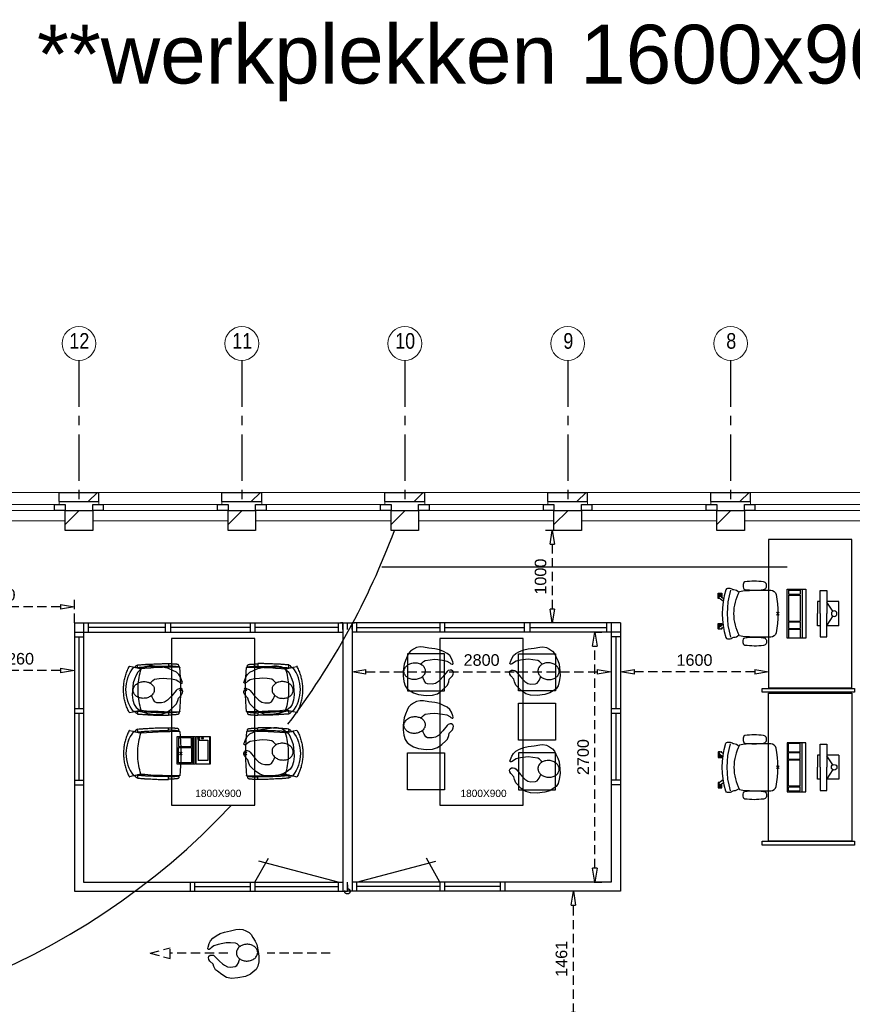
# Model space of a CAD drawing. Header units: millimetres. Extents: x -75976 to 232306, y 42824 to 140527.
# Tile 44 of 199: x 70662 to 79657, y 129289 to 139928. Entities that reach past the tile are written whole.
import ezdxf

# ---------------------------------------------------------------- set-up
doc = ezdxf.new("R2010")
doc.units = ezdxf.units.MM
doc.header["$LTSCALE"] = 400
doc.header["$PDMODE"] = 3
doc.header["$PDSIZE"] = 15
doc.linetypes.add('CENTER', pattern=[2, 1.25, -0.25, 0.25, -0.25])
doc.linetypes.add('HIDDEN', pattern=[0.375, 0.25, -0.125])
for name, color, linetype in [('-gd', 2, 'Continuous'), ('-ve', 2, 'HIDDEN'), ('co2-1-n-1-0-8_ip0', 7, 'Continuous'), ('inlay', 6, 'Continuous'), ('inr', 4, 'Continuous'), ('looplijnen', 8, 'HIDDEN'), ('plafond', 255, 'HIDDEN'), ('plat', 5, 'Continuous'), ('sona-s008_ip0', 7, 'Continuous'), ('stramien', 1, 'CENTER'), ('symbol', 1, 'Continuous'), ('timmerwerk-ge', 150, 'Continuous')]:
    doc.layers.add(name, color=color, linetype=linetype)
for name, color, linetype, lineweight in [('Buitenkozijnen', 140, 'Continuous', 15), ('mat-baksteen', 5, 'Continuous', 25), ('mat-kalkzandsteen', 5, 'Continuous', 25), ('None', 7, 'Continuous', 9)]:
    doc.layers.add(name, color=color, linetype=linetype, lineweight=lineweight)
doc.styles.add('Arial', font='arial.ttf', dxfattribs={"height": 176.388889})
doc.styles.add('Arial Narrow', font='ARIALN.TTF', dxfattribs={"height": 222.25})
doc.styles.get("Standard").update_dxf_attribs({"font": 'arial.ttf'})
doc.dimstyles.new('CAL-N1-050-25', dxfattribs={"dimscale": 50, "dimtxt": 2.5, "dimasz": 3, "dimexe": 1.5, "dimexo": 0, "dimgap": 0.3, "dimtad": 0, "dimdec": 4, "dimrnd": 1, "dimdsep": 46, "dimtxsty": 'Standard', "dimblk": 'CLOSED', "dimcen": 0, "dimdle": 1.25, "dimclrt": 249, "dimadec": 0, "dimazin": 0, "dimtfac": 0.9, "dimtdec": 4, "dimtix": 1, "dimtmove": 0, "dimatfit": 3, "dimldrblk": 'CLOSED', "dimfxl": 1, "dimtvp": 1, "dimtolj": 1, "dimtzin": 0, "dimarcsym": 0})

# ---------------------------------------------------------------- blocks, each defined once
blk = doc.blocks.new('*X55')
at = {"layer": 'None', "lineweight": 9}
blk.add_line((-148.5, -148.5), (4, 4), dxfattribs=at)
blk = doc.blocks.new('*X56')
at = {"layer": 'None', "lineweight": 9}
blk.add_line((100, 100), (200, 200), dxfattribs=at)
blk = doc.blocks.new('Penant best-uitbr  (2D)')
at = {"layer": 'mat-baksteen', "lineweight": 25}
for p, q in [((-215, 200), (215, 200)), ((-215, 100), (-215, 200)), ((215, 100), (215, 200)), ((-215, 100), (215, 100))]:
    blk.add_line(p, q, dxfattribs=at)
at = {"layer": 'mat-kalkzandsteen', "lineweight": 25}
blk.add_lwpolyline([(-148.5, 4), (148.5, 4), (148.5, -210), (-148.5, -210)], close=True, dxfattribs=at)
at = {"layer": 'mat-baksteen'}
blk.add_blockref('*X56', (0, 0), dxfattribs=at)
at = {"layer": 'mat-kalkzandsteen'}
blk.add_blockref('*X55', (0, 0), dxfattribs=at)
blk = doc.blocks.new('Gevelpui best-uitbr 1330 (2D)')
at = {"layer": 'Buitenkozijnen', "lineweight": 15}
for p, q in [((-731.5, 71), (731.5, 71)), ((-731.5, 4), (-731.5, 71)), ((-731.5, 4), (731.5, 4)), ((731.5, 4), (731.5, 71))]:
    blk.add_line(p, q, dxfattribs=at)
at = {"layer": 'Buitenkozijnen', "color": 92, "lineweight": 25}
for points in [[(-731.5, 71), (-617.5, 71), (-617.5, 4), (-731.5, 4)], [(617.5, 71), (731.5, 71), (731.5, 4), (617.5, 4)]]:
    blk.add_lwpolyline(points, close=True, dxfattribs=at)
at = {"layer": 'None', "color": 43, "linetype": 'Continuous', "lineweight": 9}
blk.add_line((-731.5, -107), (731.5, -107), dxfattribs=at)
at = {"layer": 'None', "color": 43, "linetype": 'Continuous', "lineweight": 9, "flags": 128}
blk.add_lwpolyline([(-665, 71), (-665, 200), (665, 200), (665, 71)], dxfattribs=at)
blk = doc.blocks.new('symb-ps03_b2')
blk.add_lwpolyline([(82, -334), (93, -323), (110, -305), (120, -285), (121, -231), (122, -184), (116, -150), (104, -98), (91, -52), (69, -25), (58, -13), (50, -1), (49, 8), (59, 13), (76, 9), (115, -1), (145, -17), (172, -41), (196, -78), (221, -122), (236, -169), (250, -232), (266, -290), (270, -325), (267, -365), (252, -399), (235, -433), (213, -457), (181, -475), (141, -499), (103, -517), (27, -533), (-23, -539), (-83, -538), (-130, -528), (-165, -511), (-192, -479), (-218, -448), (-241, -394), (-258, -313), (-262, -242), (-251, -189), (-222, -138), (-185, -93), (-170, -72), (-134, -54), (-107, -46), (-75, -10), (-57, 2), (-38, 7), (-23, 1), (-12, -13), (-11, -28), (-13, -49), (-23, -61), (-75, -115), (-104, -145), (-121, -166), (-138, -200), (-142, -234), (-135, -284), (-123, -302), (-94, -319), (-69, -327), (-52, -333)])
blk.add_lwpolyline([(-75, -413, 0.078796), (-66, -458, 0.088041), (-46, -494, 0.105312), (-14, -518, 0.121926), (19, -526, 0.121926), (52, -517, 0.105312), (82, -490, 0.088041), (100, -454, 0.078796), (106, -408, 0.078796), (98, -363, 0.088041), (77, -328, 0.105312), (46, -303, 0.121926), (13, -296, 0.121926), (-21, -305, 0.105312), (-50, -331, 0.088041), (-69, -368, 0.078796)], format="xyb", close=True)
blk = doc.blocks.new('symb-ps09_b2')
at = {"layer": 'looplijnen'}
for p, q in [((0, 935), (-58, 718)), ((0, 935), (58, 718)), ((-58, 718), (58, 718)), ((0, 95), (0, 718)), ((0, -1011), (0, -327))]:
    blk.add_line(p, q, dxfattribs=at)
at = {"layer": 'symbol'}
blk.add_blockref('symb-ps03_b2', (-11, 300), dxfattribs=at)
blk = doc.blocks.new('SONA-S008_B2')
at = {"layer": '-gd'}
blk.add_open_spline([(-253, -510), (-88, -560), (88, -560), (253, -510)], degree=3, dxfattribs=at)
for points in [[(-207, -16), (-79, 5), (80, 5), (207, -16)], [(-253, -272), (-257, -207), (-252, -139), (-253, -74)], [(-253, -74), (-253, -52), (-233, -20), (-207, -16)], [(207, -16), (233, -20), (253, -52), (253, -74)], [(253, -74), (252, -139), (257, -207), (253, -272)], [(-343, -154), (-353, -221), (-352, -288), (-343, -355)], [(-325, -126), (-337, -132), (-340, -141), (-343, -154)], [(-278, -126), (-288, -121), (-315, -121), (-325, -126)], [(-261, -154), (-263, -141), (-266, -132), (-278, -126)], [(-261, -355), (-252, -288), (-250, -221), (-261, -154)], [(261, -355), (252, -288), (250, -221), (261, -154)], [(261, -154), (263, -141), (266, -132), (278, -126)], [(278, -126), (288, -121), (315, -121), (325, -126)], [(325, -126), (337, -132), (340, -141), (343, -154)], [(343, -154), (353, -221), (352, -288), (343, -355)], [(-255, -304), (-254, -304), (-253, -305), (-252, -305)], [(-239, -412), (-253, -366), (-250, -319), (-253, -272)], [(253, -272), (250, -319), (253, -366), (239, -412)], [(252, -298), (253, -297), (254, -297), (255, -297)], [(-343, -355), (-341, -363), (-334, -370), (-326, -372)], [(-326, -372), (-310, -376), (-293, -376), (-277, -372)], [(-277, -372), (-270, -370), (-262, -363), (-261, -355)], [(-251, -332), (-253, -332), (-255, -331), (-258, -330)], [(-227, -418), (-247, -437), (-256, -455), (-256, -474)], [(239, -412), (95, -494), (-95, -494), (-239, -412)], [(256, -474), (256, -455), (247, -437), (227, -418)], [(257, -323), (255, -324), (253, -324), (251, -325)], [(277, -372), (270, -370), (262, -363), (261, -355)], [(326, -372), (310, -376), (293, -376), (277, -372)], [(343, -355), (341, -363), (334, -370), (326, -372)], [(-272, -515), (-274, -534), (-274, -556), (-259, -560)], [(-256, -474), (-255, -489), (-270, -500), (-272, -515)], [(272, -515), (270, -500), (255, -489), (256, -474)], [(259, -560), (274, -556), (274, -534), (272, -515)], [(-259, -560), (-77, -614), (79, -614), (259, -560)], [(-222, -607), (-222, -605), (-221, -603), (-219, -603)], [(-222, -615), (-222, -615), (-222, -607), (-222, -607)], [(-219, -615), (-219, -615), (-222, -615), (-222, -615)], [(-222, -630), (-222, -630), (-222, -618), (-222, -618)], [(-222, -618), (-222, -618), (-199, -618), (-199, -618)], [(-199, -630), (-199, -630), (-222, -630), (-222, -630)], [(-222, -641), (-222, -641), (-222, -633), (-222, -633)], [(-222, -633), (-222, -633), (-219, -633), (-219, -633)], [(-219, -603), (-219, -603), (-192, -603), (-177, -603)], [(-199, -615), (-199, -615), (-219, -615), (-219, -615)], [(-219, -633), (-219, -633), (-199, -633), (-199, -633)], [(-199, -618), (-199, -618), (-199, -615), (-199, -615)], [(-199, -615), (-199, -615), (-187, -615), (-187, -615)], [(-199, -618), (-199, -618), (-189, -618), (-187, -618)], [(-199, -633), (-199, -633), (-199, -630), (-199, -630)], [(-199, -630), (-199, -630), (-187, -630), (-187, -630)], [(-199, -633), (-199, -633), (-187, -633), (-187, -633)], [(-183, -633), (-188, -629), (-190, -621), (-186, -615)], [(-185, -615), (-186, -615), (-187, -615), (-187, -615)], [(-187, -615), (-187, -615), (-187, -616), (-187, -617)], [(-186, -630), (-186, -630), (-187, -630), (-187, -630)], [(-187, -630), (-187, -630), (-187, -633), (-187, -633)], [(-187, -633), (-187, -633), (-185, -633), (-183, -633)], [(-186, -615), (-186, -615), (-176, -603), (-163, -584)], [(-165, -630), (-169, -636), (-177, -638), (-183, -633)], [(-183, -633), (-183, -633), (-183, -633), (-183, -633)], [(-167, -633), (-167, -633), (-166, -633), (-166, -633)], [(-166, -633), (-166, -633), (-163, -633), (-163, -633)], [(-135, -589), (-152, -614), (-165, -630), (-165, -630)], [(-163, -630), (-163, -630), (-163, -630), (-164, -630)], [(-163, -628), (-163, -629), (-163, -630), (-163, -630)], [(-163, -633), (-163, -633), (-163, -641), (-163, -641)], [(106, -607), (106, -605), (108, -603), (110, -603)], [(106, -615), (106, -615), (106, -607), (106, -607)], [(110, -615), (110, -615), (106, -615), (106, -615)], [(106, -630), (106, -630), (106, -618), (106, -618)], [(106, -618), (106, -618), (130, -618), (130, -618)], [(130, -630), (130, -630), (106, -630), (106, -630)], [(106, -641), (106, -641), (106, -633), (106, -633)], [(106, -633), (106, -633), (110, -633), (110, -633)], [(110, -603), (110, -603), (116, -603), (123, -603)], [(130, -615), (130, -615), (110, -615), (110, -615)], [(110, -633), (110, -633), (130, -633), (130, -633)], [(143, -630), (143, -630), (132, -615), (115, -592)], [(130, -618), (130, -618), (130, -615), (130, -615)], [(130, -615), (130, -615), (131, -615), (132, -615)], [(130, -618), (130, -618), (132, -618), (134, -618)], [(130, -633), (130, -633), (130, -630), (130, -630)], [(130, -630), (130, -630), (142, -630), (142, -630)], [(130, -633), (130, -633), (142, -633), (142, -633)], [(143, -630), (142, -630), (142, -630), (142, -630)], [(142, -630), (142, -630), (142, -633), (142, -633)], [(142, -633), (142, -633), (143, -633), (145, -633)], [(161, -633), (155, -637), (147, -636), (143, -630)], [(144, -587), (156, -604), (164, -615), (164, -615)], [(155, -603), (159, -603), (162, -603), (162, -603)], [(164, -615), (168, -621), (167, -629), (161, -633)], [(161, -633), (161, -633), (161, -633), (161, -633)], [(162, -603), (164, -603), (166, -605), (166, -607)], [(162, -633), (162, -633), (162, -633), (162, -633)], [(162, -633), (162, -633), (166, -633), (166, -633)], [(166, -615), (166, -615), (165, -615), (164, -615)], [(166, -630), (166, -630), (165, -630), (164, -630)], [(165, -618), (166, -618), (166, -618), (166, -618)], [(166, -607), (166, -607), (166, -615), (166, -615)], [(166, -618), (166, -618), (166, -619), (166, -620)], [(166, -626), (166, -628), (166, -630), (166, -630)], [(166, -633), (166, -633), (166, -641), (166, -641)], [(-219, -645), (-221, -645), (-222, -643), (-222, -641)], [(-167, -645), (-167, -645), (-219, -645), (-219, -645)], [(-163, -641), (-163, -643), (-165, -645), (-167, -645)], [(110, -645), (108, -645), (106, -643), (106, -641)], [(162, -644), (162, -644), (110, -645), (110, -645)], [(166, -641), (166, -643), (164, -644), (162, -644)]]:
    blk.add_open_spline(points, degree=3)
at = {"layer": 'sona-s008_ip0'}
blk.add_point((0, 0), dxfattribs=at)
blk = doc.blocks.new('SYMB-CMP4_B2')
for p, q in [((-130, 558), (130, 558)), ((-130, 558), (-130, 428)), ((130, 558), (130, 428)), ((-250, 358), (-250, 428)), ((-250, 428), (0, 428)), ((-25, 492), (-125, 428)), ((250, 428), (0, 428)), ((25, 492), (125, 428)), ((250, 358), (250, 428)), ((0, 358), (-250, 358)), ((-130, 358), (-130, 328)), ((-130, 328), (0, 328)), ((0, 358), (250, 358)), ((130, 328), (0, 328)), ((130, 358), (130, 328)), ((265, 200), (-265, 200)), ((-265, 200), (-265, 0)), ((265, 163), (-265, 163)), ((-167, 142), (-260, 142)), ((-260, 13), (-260, 142)), ((-167, 13), (-167, 142)), ((-88, 142), (-159, 142)), ((-159, 13), (-159, 142)), ((-88, 13), (-88, 142)), ((200, 142), (-82, 142)), ((-82, 13), (-82, 142)), ((200, 13), (200, 142)), ((255, 142), (212, 142)), ((212, 13), (212, 142)), ((255, 13), (255, 142)), ((265, 0), (265, 200)), ((-265, 0), (265, 0)), ((-167, 13), (-260, 13)), ((-88, 13), (-159, 13)), ((200, 13), (-82, 13)), ((255, 13), (212, 13))]:
    blk.add_line(p, q)
blk.add_circle((0, 508), 30)
blk = doc.blocks.new('co2-1-n-1-0-8_b2')
for p, q in [((-251, -20), (-256, -20)), ((252, -20), (256, -20)), ((-249, -132), (-279, -132)), ((-252, -132), (-252, -132)), ((252, -132), (252, -132)), ((-250, -554), (-241, -513)), ((-239, -493), (-237, -493)), ((-231, -469), (-234, -468)), ((-221, -431), (-221, -431)), ((221, -431), (221, -431)), ((234, -468), (231, -469)), ((237, -493), (239, -493)), ((241, -513), (250, -554))]:
    blk.add_line(p, q)
at = {"flags": 128}
for points in [[(-239, -10), (-190, -6), (-127, -3), (-63, -1), (0, 0)], [(0, 0), (63, -1), (127, -3), (190, -6), (239, -10)], [(-256, -20), (-257, -20), (-258, -21), (-260, -21), (-261, -22), (-262, -22), (-263, -23), (-264, -24), (-265, -25), (-267, -26), (-268, -28), (-268, -29), (-269, -30), (-270, -33), (-270, -35), (-270, -37), (-271, -39), (-271, -42), (-272, -44), (-272, -47), (-272, -50), (-273, -53), (-273, -56), (-273, -60), (-274, -64), (-274, -69), (-275, -75), (-275, -81), (-275, -89), (-276, -98), (-276, -106), (-276, -114), (-276, -122), (-276, -132)], [(-241, -95), (-241, -95), (-243, -95), (-245, -95), (-247, -95), (-249, -95), (-251, -95)], [(-224, -432), (-229, -370), (-233, -307), (-236, -244), (-239, -181), (-240, -118), (-241, -54), (-241, -12)], [(241, -12), (241, -73), (240, -135), (238, -198), (236, -261), (232, -325), (227, -388), (224, -432)], [(241, -95), (241, -95), (243, -95), (245, -95), (247, -95), (249, -95), (251, -95)], [(256, -20), (257, -20), (258, -21), (260, -21), (261, -22), (262, -22), (263, -23), (264, -24), (265, -25), (267, -26), (268, -28), (268, -29), (269, -30), (270, -33), (270, -35), (270, -37), (271, -39), (271, -42), (272, -44), (272, -47), (272, -50), (273, -53), (273, -56), (273, -60), (274, -64), (274, -69), (275, -75), (275, -81), (275, -89), (276, -98), (276, -106), (276, -114), (276, -122), (276, -132)], [(-250, -468), (-253, -468), (-256, -468), (-258, -468), (-260, -468), (-261, -468), (-263, -467), (-265, -467), (-266, -450), (-267, -436), (-268, -422), (-269, -410), (-270, -401), (-271, -393), (-271, -385), (-271, -378), (-272, -373), (-272, -368), (-273, -355), (-274, -340), (-274, -325), (-275, -310), (-276, -295), (-277, -275), (-277, -255), (-278, -235), (-278, -228), (-278, -222), (-278, -215), (-278, -209), (-279, -202), (-279, -195), (-279, -187), (-279, -178), (-279, -168), (-279, -157), (-279, -145), (-279, -132)], [(-250, -468), (-248, -468), (-246, -468), (-244, -467), (-242, -467), (-240, -466), (-238, -466), (-237, -465), (-235, -464), (-236, -449), (-237, -435), (-238, -423), (-239, -413), (-240, -403), (-240, -395), (-241, -389), (-241, -382), (-242, -376), (-242, -370), (-242, -363), (-243, -344), (-245, -324), (-245, -304), (-246, -285), (-247, -266), (-247, -248), (-248, -231), (-248, -226), (-248, -221), (-248, -214), (-248, -206), (-249, -198), (-249, -188), (-249, -176), (-249, -163), (-249, -148), (-249, -132)], [(249, -132), (249, -147), (249, -161), (249, -173), (249, -184), (249, -194), (249, -202), (248, -208), (248, -215), (248, -221), (248, -228), (248, -234), (247, -254), (247, -274), (246, -294), (245, -313), (244, -331), (243, -349), (242, -366), (242, -371), (242, -377), (241, -383), (241, -391), (240, -399), (239, -408), (239, -420), (238, -433), (236, -448), (235, -464), (237, -465), (238, -466), (240, -466), (242, -467), (244, -467), (246, -468), (248, -468), (250, -468)], [(250, -468), (253, -468), (256, -468), (258, -468), (260, -468), (261, -468), (263, -467), (264, -467), (265, -466), (266, -453), (267, -442), (268, -431), (269, -421), (269, -412), (270, -404), (270, -397), (271, -391), (271, -384), (272, -378), (272, -371), (272, -365), (273, -345), (274, -325), (275, -305), (276, -290), (277, -275), (277, -260), (278, -245), (278, -232), (278, -227), (278, -221), (278, -215), (278, -207), (279, -198), (279, -189), (279, -177), (279, -163), (279, -148), (279, -132), (249, -132)], [(-241, -513), (-239, -504), (-237, -495), (-235, -485), (-233, -475), (-231, -467), (-229, -459), (-228, -453), (-227, -447), (-226, -442), (-225, -438)], [(-225, -438), (-224, -436), (-224, -434), (-224, -433), (-224, -432)], [(-224, -433), (-224, -433), (-224, -432)], [(-224, -432), (-224, -432), (-224, -432)], [(0, -465), (-18, -465), (-36, -465), (-59, -463), (-82, -461), (-106, -458), (-129, -454), (-152, -450), (-175, -444), (-198, -438), (-221, -431)], [(221, -431), (198, -438), (175, -444), (152, -450), (129, -454), (106, -458), (83, -461), (60, -463), (36, -465), (18, -465), (0, -465)], [(224, -432), (224, -433), (224, -433)], [(224, -432), (224, -433), (224, -434), (224, -436), (225, -438)], [(224, -432), (224, -432), (224, -432)], [(225, -438), (226, -442), (227, -447), (228, -453), (229, -459), (231, -467), (233, -475), (235, -485), (237, -495), (239, -504), (241, -513)], [(-249, -557), (-242, -561), (-231, -566), (-221, -571), (-210, -576), (-198, -581), (-186, -585), (-173, -590), (-161, -594), (-149, -598), (-136, -601), (-123, -604), (-111, -607), (-98, -610), (-85, -612), (-73, -614), (-60, -615), (-47, -617), (-34, -618), (-23, -618), (-11, -619), (0, -619)], [(0, -619), (8, -619), (20, -618), (31, -618), (43, -617), (56, -616), (69, -614), (82, -612), (94, -610), (107, -608), (120, -605), (132, -602), (145, -599), (157, -595), (170, -591), (182, -587), (194, -582), (206, -577), (218, -572), (228, -567), (239, -562), (249, -557)]]:
    blk.add_lwpolyline(points, dxfattribs=at)
for centre, radius, start, end in [((-251, -33), 12.5, 31.8812, 90), ((-251, -33), 12.5, 293.1463, 327.6578), ((-238, -12), 2.5, 94.5665, 179.4807), ((238, -12), 2.5, 0.5193, 85.4335), ((252, -33), 12.5, 90, 148.1188), ((252, -33), 12.5, 212.3422, 246.8537), ((-234, -464), 28.8, 186.1005, 258.5426), ((-167, -477), 75, 191.7314, 197.3164), ((-234, -465), 3.77, 192.8865, 261.7566), ((0, -201), 391, 232.6355, 269.9709), ((-226, -432), 2.5, 341.6817, 5.2297), ((-226, -432), 2.5, 347.791, 5.2276), ((0, -201), 391, 270.0307, 307.3629), ((226, -432), 2.5, 174.778, 187.1445), ((226, -432), 2.5, 174.7724, 192.209), ((226, -432), 2.5, 187.1548, 198.3185), ((234, -465), 3.4, 276.6537, 346.9286), ((167, -477), 75, 342.6747, 348.4513), ((234, -465), 28.4, 280.3578, 354.0057), ((-248, -555), 2.5, 167.791, 242.1608), ((248, -555), 2.5, 297.8392, 12.209)]:
    blk.add_arc(centre, radius, start, end)
for points in [[(-243, -33), (-244, -33), (-244, -34), (-245, -36), (-246, -38), (-246, -43), (-247, -46), (-248, -54), (-248, -58), (-249, -67), (-250, -72), (-250, -83), (-251, -88), (-251, -100), (-251, -106), (-252, -119), (-252, -125), (-252, -132)], [(243, -33), (244, -33), (244, -34), (245, -36), (246, -38), (246, -43), (247, -46), (248, -54), (248, -58), (249, -67), (250, -72), (250, -83), (251, -88), (251, -100), (251, -106), (252, -119), (252, -125), (252, -132)]]:
    blk.add_open_spline(points, degree=3, knots=[0, 0, 0, 0, 0.125, 0.125, 0.25, 0.25, 0.375, 0.375, 0.5, 0.5, 0.625, 0.625, 0.75, 0.75, 0.875, 0.875, 0.9994014, 0.9994014, 0.9994014, 0.9994014])
at = {"layer": 'co2-1-n-1-0-8_ip0'}
blk.add_point((0, 0), dxfattribs=at)
blk = doc.blocks.new('symb-LPTP_b2')
for p, q in [((150, 0), (-150, 0)), ((-150, 0), (-150, -155)), ((150, -155), (150, 0)), ((150, -5), (-150, -5)), ((-110, -25), (-110, -129)), ((110, -25), (-110, -25)), ((110, -129), (110, -25)), ((150, -155), (-150, -155)), ((150, -160), (-150, -160)), ((-150, -160), (-150, -355)), ((110, -129), (-110, -129)), ((150, -355), (150, -160)), ((-150, -355), (150, -355))]:
    blk.add_line(p, q)
for points in [[(126, -70), (134, -70), (134, -92), (126, -92)], [(128, -72), (132, -72), (132, -90), (128, -90)], [(-135, -175), (135, -175), (135, -189), (-135, -189)], [(32, -199), (-135, -199), (-135, -340), (32, -340)], [(42, -199), (135, -199), (135, -340), (42, -340)]]:
    blk.add_lwpolyline(points, close=True)
for points in [[(-130, -158, 10, 10, 0), (-111, -158, 10, 10, 0)], [(130, -158, 10, 10, 0), (111, -158, 10, 10, 0)]]:
    blk.add_lwpolyline(points, format="xyseb")
for radius in [12.6, 7.57]:
    blk.add_circle((130, -124), radius)
blk = doc.blocks.new('SYMB-PS01_B2')
blk.add_lwpolyline([(59, 67), (70, 78), (86, 97), (96, 116), (98, 170), (99, 217), (92, 251), (81, 303), (67, 349), (45, 376), (34, 388), (27, 400), (26, 410), (36, 414), (52, 410), (91, 400), (122, 385), (148, 360), (173, 323), (197, 279), (212, 232), (226, 169), (242, 111), (247, 76), (244, 36), (229, 2), (211, -32), (190, -56), (158, -74), (117, -98), (79, -116), (3, -132), (-47, -138), (-107, -136), (-154, -127), (-189, -110), (-215, -78), (-241, -46), (-264, 7), (-282, 88), (-285, 159), (-274, 212), (-246, 263), (-209, 308), (-193, 329), (-157, 347), (-131, 355), (-98, 391), (-80, 403), (-61, 408), (-47, 402), (-35, 389), (-34, 373), (-37, 352), (-46, 340), (-99, 287), (-128, 256), (-144, 235), (-162, 201), (-165, 167), (-158, 117), (-147, 99), (-118, 82), (-93, 74), (-75, 68)])
blk.add_lwpolyline([(-98, -12, 0.078796), (-90, -57, 0.088041), (-69, -93, 0.105312), (-38, -117, 0.121926), (-4, -125, 0.121926), (29, -115, 0.105312), (58, -89, 0.088041), (77, -52, 0.078796), (83, -7, 0.078796), (74, 38, 0.088041), (54, 74, 0.105312), (23, 98, 0.121926), (-11, 105, 0.121926), (-44, 96, 0.105312), (-74, 70, 0.088041), (-92, 33, 0.078796)], format="xyb", close=True)
blk = doc.blocks.new('_CLOSED')
at = {"color": 0, "linetype": 'ByBlock'}
for p, q in [((-1, 0.167), (0, 0)), ((-1, 0.167), (-1, -0.167)), ((0, 0), (-1, -0.167))]:
    blk.add_line(p, q, dxfattribs=at)
blk = doc.blocks.new('*D1623')
at = {"layer": '-ve', "color": 0, "lineweight": -2, "transparency": 16777216}
for p, q in [((74252, 132916), (74252, 132806)), ((74402, 132881), (76902, 132881)), ((77052, 132916), (77052, 132806))]:
    blk.add_line(p, q, dxfattribs=at)
at = {"layer": 'Defpoints', "color": 0, "transparency": 16777216}
for p in [(74252, 132916), (77052, 132916), (77052, 132881)]:
    blk.add_point(p, dxfattribs=at)
at = {"layer": '-ve', "color": 0, "lineweight": -2, "transparency": 16777216, "xscale": 150, "yscale": 150, "zscale": 150, "rotation": 180}
blk.add_blockref('_CLOSED', (74252, 132881), dxfattribs=at)
at = {"layer": '-ve', "color": 0, "lineweight": -2, "transparency": 16777216, "xscale": 150, "yscale": 150, "zscale": 150}
blk.add_blockref('_CLOSED', (77052, 132881), dxfattribs=at)
at = {"layer": '-ve', "color": 249, "transparency": 16777216, "insert": (75652, 133008), "char_height": 125, "attachment_point": 5}
blk.add_mtext('\\A1;2800', dxfattribs=at)
blk = doc.blocks.new('*D1624')
at = {"layer": '-ve', "color": 0, "lineweight": -2, "transparency": 16777216}
for p, q in [((76869, 133310), (76951, 133310)), ((76876, 130760), (76876, 133160)), ((76869, 130610), (76951, 130610))]:
    blk.add_line(p, q, dxfattribs=at)
at = {"layer": 'Defpoints', "color": 0, "transparency": 16777216}
for p in [(76869, 133310), (76876, 133310), (76869, 130610)]:
    blk.add_point(p, dxfattribs=at)
at = {"layer": '-ve', "color": 0, "lineweight": -2, "transparency": 16777216, "xscale": 150, "yscale": 150, "zscale": 150}
for p, rotation in [((76876, 133310), 90), ((76876, 130610), 270)]:
    blk.add_blockref('_CLOSED', p, dxfattribs=dict(at, rotation=rotation))
at = {"layer": '-ve', "color": 249, "transparency": 16777216, "insert": (76749, 131960), "char_height": 125, "attachment_point": 5, "rotation": 90}
blk.add_mtext('\\A1;2700', dxfattribs=at)
blk = doc.blocks.new('*D1625')
at = {"layer": '-ve', "color": 0, "lineweight": -2, "transparency": 16777216}
for p, q in [((77152, 133018), (77152, 132806)), ((78752, 133018), (78752, 132806)), ((78602, 132881), (77302, 132881))]:
    blk.add_line(p, q, dxfattribs=at)
at = {"layer": 'Defpoints', "color": 0, "transparency": 16777216}
for p in [(77152, 133018), (78752, 133018), (77152, 132881)]:
    blk.add_point(p, dxfattribs=at)
at = {"layer": '-ve', "color": 0, "lineweight": -2, "transparency": 16777216, "xscale": 150, "yscale": 150, "zscale": 150}
for p, rotation in [((77152, 132881), 179.999999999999), ((78752, 132881), 359.999999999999)]:
    blk.add_blockref('_CLOSED', p, dxfattribs=dict(at, rotation=rotation))
at = {"layer": '-ve', "color": 249, "transparency": 16777216, "insert": (77952, 133008), "char_height": 125, "attachment_point": 5}
blk.add_mtext('\\A1;1600', dxfattribs=at)
blk = doc.blocks.new('*D1626')
at = {"layer": '-ve', "color": 0, "lineweight": -2, "transparency": 16777216}
for p, q in [((69992, 133410), (69992, 132820)), ((71252, 133410), (71252, 132820)), ((71102, 132895), (70142, 132895))]:
    blk.add_line(p, q, dxfattribs=at)
at = {"layer": 'Defpoints', "color": 0, "transparency": 16777216}
for p in [(69992, 133410), (71252, 133410), (69992, 132895)]:
    blk.add_point(p, dxfattribs=at)
at = {"layer": '-ve', "color": 0, "lineweight": -2, "transparency": 16777216, "xscale": 150, "yscale": 150, "zscale": 150, "rotation": 180}
blk.add_blockref('_CLOSED', (69992, 132895), dxfattribs=at)
at = {"layer": '-ve', "color": 0, "lineweight": -2, "transparency": 16777216, "xscale": 150, "yscale": 150, "zscale": 150}
blk.add_blockref('_CLOSED', (71252, 132895), dxfattribs=at)
at = {"layer": '-ve', "color": 249, "transparency": 16777216, "insert": (70622, 133022), "char_height": 125, "attachment_point": 5}
blk.add_mtext('\\A1;1260', dxfattribs=at)
blk = doc.blocks.new('*D1627')
at = {"layer": '-ve', "color": 0, "lineweight": -2, "transparency": 16777216}
for p, q in [((69592, 133410), (69592, 133659)), ((71252, 133410), (71252, 133659)), ((71102, 133584), (69742, 133584))]:
    blk.add_line(p, q, dxfattribs=at)
at = {"layer": 'Defpoints', "color": 0, "transparency": 16777216}
for p in [(69592, 133584), (69592, 133410), (71252, 133410)]:
    blk.add_point(p, dxfattribs=at)
at = {"layer": '-ve', "color": 0, "lineweight": -2, "transparency": 16777216, "xscale": 150, "yscale": 150, "zscale": 150, "rotation": 180}
blk.add_blockref('_CLOSED', (69592, 133584), dxfattribs=at)
at = {"layer": '-ve', "color": 0, "lineweight": -2, "transparency": 16777216, "xscale": 150, "yscale": 150, "zscale": 150}
blk.add_blockref('_CLOSED', (71252, 133584), dxfattribs=at)
at = {"layer": '-ve', "color": 249, "transparency": 16777216, "insert": (70422, 133712), "char_height": 125, "attachment_point": 5}
blk.add_mtext('\\A1;1660', dxfattribs=at)
blk = doc.blocks.new('*D1631')
at = {"layer": '-ve', "color": 0, "lineweight": -2, "transparency": 16777216}
for p, q in [((76433, 134410), (76341, 134410)), ((76416, 134260), (76416, 133560)), ((76433, 133410), (76341, 133410))]:
    blk.add_line(p, q, dxfattribs=at)
at = {"layer": 'Defpoints', "color": 0, "transparency": 16777216}
for p in [(76433, 134410), (76416, 133410), (76433, 133410)]:
    blk.add_point(p, dxfattribs=at)
at = {"layer": '-ve', "color": 0, "lineweight": -2, "transparency": 16777216, "xscale": 150, "yscale": 150, "zscale": 150}
for p, rotation in [((76416, 134410), 90), ((76416, 133410), 270)]:
    blk.add_blockref('_CLOSED', p, dxfattribs=dict(at, rotation=rotation))
at = {"layer": '-ve', "color": 249, "transparency": 16777216, "insert": (76289, 133910), "char_height": 125, "attachment_point": 5, "rotation": 90}
blk.add_mtext('\\A1;1000', dxfattribs=at)
blk = doc.blocks.new('*D1632')
at = {"layer": '-ve', "color": 0, "lineweight": -2, "transparency": 16777216}
for p, q in [((76800, 130510), (76568, 130510)), ((76643, 129199), (76643, 130360)), ((76800, 129049), (76568, 129049))]:
    blk.add_line(p, q, dxfattribs=at)
at = {"layer": 'Defpoints', "color": 0, "transparency": 16777216}
for p in [(76643, 130510), (76800, 130510), (76800, 129049)]:
    blk.add_point(p, dxfattribs=at)
at = {"layer": '-ve', "color": 0, "lineweight": -2, "transparency": 16777216, "xscale": 150, "yscale": 150, "zscale": 150}
for p, rotation in [((76643, 130510), 90), ((76643, 129049), 270)]:
    blk.add_blockref('_CLOSED', p, dxfattribs=dict(at, rotation=rotation))
at = {"layer": '-ve', "color": 249, "transparency": 16777216, "insert": (76515, 129780), "char_height": 125, "attachment_point": 5, "rotation": 90}
blk.add_mtext('\\A1;1461', dxfattribs=at)
blk = doc.blocks.new('plat b2')
at = {"layer": '-ve'}
blk.add_line((19995, 14095.09412), (19995, 14165.09412), dxfattribs=at)
at = {"layer": 'inlay'}
blk.add_line((24745, 14768.09412), (20366.12951, 14768.09412), dxfattribs=at)
for centre, radius, start, end in [((12864.6774, 18001.32884), 8148.44396, 322.759611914, 339.630643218), ((13080.6381, 17485.83775), 7749.2104, 211.34224314, 316.946223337)]:
    blk.add_arc(centre, radius, start, end, dxfattribs=at)
at = {"layer": 'inr'}
for points in [[(25445, 13465.09412), (25445, 15065.09412), (24545, 15065.09412), (24545, 13465.09412)], [(20645, 13431.32845), (21045, 13431.32845), (21045, 13831.32845), (20645, 13831.32845)], [(22245, 13431.32845), (21845, 13431.32845), (21845, 13831.32845), (22245, 13831.32845)], [(24475, 13455.09412), (25475, 13455.09412), (25475, 13415.09412), (24475, 13415.09412)], [(25445, 13405.09412), (25445, 11805.09412), (24545, 11805.09412), (24545, 13405.09412)], [(22245, 12896.4105), (21845, 12896.4105), (21845, 13296.4105), (22245, 13296.4105)], [(20645, 12761.49255), (21045, 12761.49255), (21045, 12361.49255), (20645, 12361.49255)], [(22245, 12761.49255), (21845, 12761.49255), (21845, 12361.49255), (22245, 12361.49255)], [(24475, 11805.09412), (25475, 11805.09412), (25475, 11765.09412), (24475, 11765.09412)]]:
    blk.add_lwpolyline(points, close=True, dxfattribs=at)
at = {"layer": 'None', "color": 43, "linetype": 'Continuous', "lineweight": 9}
for centre in [(17095, 17183.93776), (18855, 17183.93776), (20615, 17183.93776), (22375, 17183.93776), (24135, 17183.93776)]:
    blk.add_circle(centre, 182.60642, dxfattribs=at)
at = {"layer": 'plafond'}
blk.add_line((19995, 11335.09412), (19995, 11265.09412), dxfattribs=at)
blk.add_line((19995, 11335.09412), (19995, 11265.09412), dxfattribs=at)
blk.add_circle((19995, 11265.09412), 29.18475, dxfattribs=at)
at = {"layer": 'plat'}
for p, q in [((17045, 14165.09412), (17045, 11265.09412)), ((17045, 14165.09412), (19945, 14165.09412)), ((17045, 14165.09412), (17045, 11265.09412)), ((17145, 14165.09412), (17145, 11365.09412)), ((17145, 14165.09412), (17145, 11365.09412)), ((17195, 14165.09412), (17195, 14065.09412)), ((17195, 14165.09412), (17195, 14065.09412)), ((18025, 14165.09412), (18025, 14065.09412)), ((18085, 14165.09412), (18085, 14065.09412)), ((18945, 14165.09412), (18945, 14065.09412)), ((18995, 14165.09412), (18995, 14065.09412)), ((19895, 14165.09412), (19895, 14065.09412)), ((19945, 14165.09412), (19919, 14165.09412)), ((19945, 14095.09412), (19945, 14165.09412)), ((19945, 14095.09412), (19945, 14165.09412)), ((19945, 14165.09412), (19945, 11265.09412)), ((19945, 14165.09412), (20045, 14165.09412)), ((20045, 14095.09412), (20045, 14165.09412)), ((20045, 14095.09412), (20045, 14165.09412)), ((20045, 14165.09412), (20045, 11265.09412)), ((22945, 14165.09412), (20045, 14165.09412)), ((20045, 14165.09412), (20071, 14165.09412)), ((20095, 14165.09412), (20095, 14065.09412)), ((20995, 14165.09412), (20995, 14065.09412)), ((21045, 14165.09412), (21045, 14065.09412)), ((21905, 14165.09412), (21905, 14065.09412)), ((21965, 14165.09412), (21965, 14065.09412)), ((22795, 14165.09412), (22795, 14065.09412)), ((22845, 14165.09412), (22845, 11365.09412)), ((22945, 14165.09412), (22945, 11265.09412)), ((17045, 14065.09412), (19945, 14065.09412)), ((18025, 14115.09412), (17195, 14115.09412)), ((18945, 14115.09412), (18085, 14115.09412)), ((19895, 14115.09412), (18995, 14115.09412)), ((22945, 14065.09412), (20045, 14065.09412)), ((20095, 14115.09412), (20995, 14115.09412)), ((21045, 14115.09412), (21905, 14115.09412)), ((21965, 14115.09412), (22795, 14115.09412)), ((17045, 14015.09412), (17145, 14015.09412)), ((17095, 14015.09412), (17095, 13240.09412)), ((22945, 14015.09412), (22845, 14015.09412)), ((22895, 14015.09412), (22895, 13240.09412)), ((17045, 13240.09412), (17145, 13240.09412)), ((22845, 13240.09412), (22945, 13240.09412)), ((17045, 13190.09412), (17145, 13190.09412)), ((17095, 13190.09412), (17095, 12465.09412)), ((22845, 13190.09412), (22945, 13190.09412)), ((22895, 13190.09412), (22895, 12465.09412)), ((17045, 12465.09412), (17145, 12465.09412)), ((22945, 12465.09412), (22845, 12465.09412)), ((17045, 12415.09412), (17145, 12415.09412)), ((22945, 12415.09412), (22845, 12415.09412)), ((18995, 11365.09412), (19141.69359, 11624.67024)), ((20995, 11365.09412), (20848.30641, 11624.67024)), ((19895, 11365.09412), (19037.75005, 11590.01941)), ((20095, 11365.09412), (20952.24995, 11590.01941)), ((17145, 11365.09412), (19945, 11365.09412)), ((18295, 11365.09412), (18295, 11265.09412)), ((18345, 11365.09412), (18345, 11265.09412)), ((18345, 11315.09412), (18945, 11315.09412)), ((18945, 11365.09412), (18945, 11265.09412)), ((18995, 11365.09412), (18995, 11265.09412)), ((18995, 11315.09412), (19895, 11315.09412)), ((19895, 11365.09412), (19895, 11265.09412)), ((19995, 11265.09412), (19995, 11365.09412)), ((19995, 11265.09412), (19995, 11365.09412)), ((22845, 11365.09412), (20045, 11365.09412)), ((20095, 11365.09412), (20095, 11265.09412)), ((20995, 11315.09412), (20095, 11315.09412)), ((20995, 11365.09412), (20995, 11265.09412)), ((21045, 11365.09412), (21045, 11265.09412)), ((21645, 11315.09412), (21045, 11315.09412)), ((21645, 11365.09412), (21645, 11265.09412)), ((21695, 11365.09412), (21695, 11265.09412)), ((17045, 11265.09412), (19995, 11265.09412)), ((22945, 11265.09412), (19995, 11265.09412))]:
    blk.add_line(p, q, dxfattribs=at)
at = {"layer": 'stramien'}
for p, q in [((17095, 17001.33134), (17095, 15501.33134)), ((18855, 17001.33134), (18855, 15501.33134)), ((20615, 17001.33134), (20615, 15501.33134)), ((22375, 17001.33134), (22375, 15501.33134)), ((24135, 17001.33134), (24135, 15501.33134))]:
    blk.add_line(p, q, dxfattribs=at)
at = {"layer": 'timmerwerk-ge'}
for points in [[(18995, 12195.57198), (18995, 13995.57198), (18095, 13995.57198), (18095, 12195.57198)], [(21895, 12196.4105), (21895, 13996.4105), (20995, 13996.4105), (20995, 12196.4105)]]:
    blk.add_lwpolyline(points, close=True, dxfattribs=at)
at = {"layer": 'inr'}
for name, p, rotation in [('SONA-S008_B2', (24645, 14265.09412), 270), ('co2-1-n-1-0-8_b2', (18895, 13445.57198), 90), ('co2-1-n-1-0-8_b2', (18195, 12752.75178), 270)]:
    blk.add_blockref(name, p, dxfattribs=dict(at, rotation=rotation))
at = {"layer": 'inr', "xscale": -1}
for name, p, rotation in [('co2-1-n-1-0-8_b2', (18195, 13445.57198), 270), ('co2-1-n-1-0-8_b2', (18895, 12752.75178), 90), ('symb-LPTP_b2', (18511.4678, 12788.34104), 270), ('SONA-S008_B2', (24645, 12605.09412), 270)]:
    blk.add_blockref(name, p, dxfattribs=dict(at, rotation=rotation))
at = {"layer": 'mat-baksteen', "color": 7}
for p in [(17095, 15375.09412), (18855, 15375.09412), (20615, 15375.09412), (22375, 15375.09412), (24135, 15375.09412)]:
    blk.add_blockref('Penant best-uitbr  (2D)', p, dxfattribs=at)
at = {"layer": 'None', "color": 7}
for p in [(16215, 15375.09412), (17975, 15375.09412), (19735, 15375.09412), (21495, 15375.09412), (23255, 15375.09412), (25015, 15375.09412)]:
    blk.add_blockref('Gevelpui best-uitbr 1330 (2D)', p, dxfattribs=at)
at = {"layer": 'symbol', "xscale": -1}
for name, p, rotation in [('SYMB-CMP4_B2', (24746.4887, 14265.09412), 270), ('SYMB-PS01_B2', (20730.27197, 13652.26442), 275.5976567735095), ('SYMB-PS01_B2', (17803.5711, 13448.8274), 275.5976567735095), ('SYMB-PS01_B2', (20730.27197, 13070.46133), 275.5976567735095)]:
    blk.add_blockref(name, p, dxfattribs=dict(at, rotation=rotation))
at = {"layer": 'symbol'}
for name, p, rotation in [('SYMB-PS01_B2', (22159.72803, 13652.26442), 84.40234322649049), ('SYMB-PS01_B2', (19286.4289, 13448.8274), 84.40234322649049), ('SYMB-PS01_B2', (19286.4289, 12782.38262), 84.40234322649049), ('SYMB-PS01_B2', (22159.72803, 12596.5197), 84.40234322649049), ('SYMB-CMP4_B2', (24746.4887, 12605.09412), 270), ('symb-ps09_b2', (18799.73702, 10597.21497), 90.00000000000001)]:
    blk.add_blockref(name, p, dxfattribs=dict(at, rotation=rotation))
at = {"layer": 'None', "color": 8, "attachment_point": 1, "style": 'Arial Narrow'}
for s, insert, char_height in [('12', (16991.2805, 17296.69535), 169.333333), ('11', (18751.2805, 17296.69535), 169.333333), ('10', (20511.2805, 17296.69535), 169.333333), ('9', (22328.42376, 17296.69535), 169.33333), ('8', (24088.42376, 17296.69535), 169.33333)]:
    blk.add_mtext(s, dxfattribs=dict(at, insert=insert, char_height=char_height))
at = {"layer": 'plat', "char_height": 78.232, "attachment_point": 1, "style": 'Arial'}
for insert in [(18351.17305, 12362.37961), (21216.8771, 12362.37961)]:
    blk.add_mtext('1800X900', dxfattribs=dict(at, insert=insert))
at = {"layer": '-ve'}
for p1, p2, distance, picture, middle in [((22226.5, 15165.09412), (22226.5, 14165.09412), -16.88944, '*D1631', (22081.96731, 14665.09412)), ((17045, 14165.09412), (15385, 14165.09412), -174.22712, '*D1627', (16215, 14466.96448)), ((17045, 14165.09412), (15785, 14165.09412), 515.29656, '*D1626', (16415, 13777.4408)), ((22662.55317, 11365.09412), (22662.55317, 14065.09412), -6.98344, '*D1624', (22541.89336, 12715.09412)), ((20045, 13670.65924), (22845, 13670.65924), -34.89648, '*D1623', (21445, 13763.406)), ((24545, 13772.97865), (22945, 13772.97865), 137.21589, '*D1625', (23745, 13763.406)), ((22593.5, 9804.09412), (22593.5, 11265.09412), 157.53379, '*D1632', (22308.32296, 10534.59412))]:
    dim = blk.add_aligned_dim(p1=p1, p2=p2, distance=distance, dimstyle='CAL-N1-050-25', dxfattribs=at)
    dim.commit()
    dim.dimension.update_dxf_attribs({"geometry": picture, "text_midpoint": middle, "insert": (-54206.85564, -119244.92408)})

msp = doc.modelspace()

# ---------------------------------------------------------------- block references
at = {"layer": '-ve'}
msp.add_blockref('plat b2', (54206.85564, 119244.92408), dxfattribs=at)

# ---------------------------------------------------------------- texts
at = {"layer": 'plat', "insert": (70848.02299, 139873.09753), "char_height": 635, "attachment_point": 1, "style": 'Arial'}
msp.add_mtext('**werkplekken 1600x900', dxfattribs=at)

doc.saveas('drawing.dxf')
